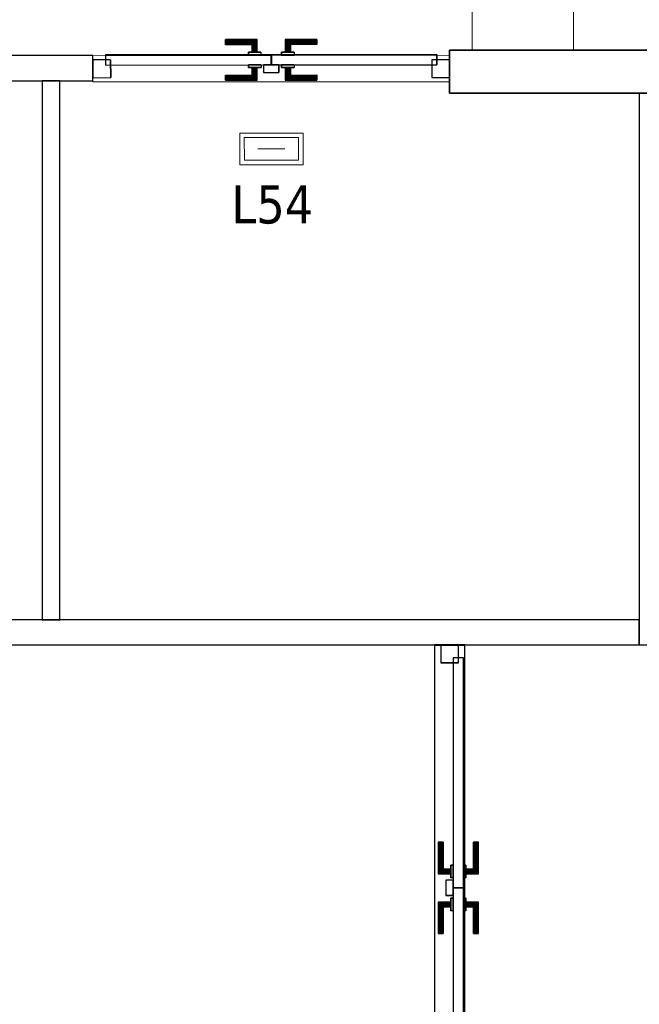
# Model space of a CAD drawing. Header units: metres. Extents: x 391.1 to 430.4, y 12.7 to 28.4.
# Tile 106 of 186: x 408.6 to 411.1, y 20.6 to 24.5. Entities that reach past the tile are written whole.
import ezdxf

# ---------------------------------------------------------------- set-up
doc = ezdxf.new("R2010")
doc.units = ezdxf.units.M
doc.layers.add('01_CARPINTERIA', color=5, linetype='Continuous', lineweight=25, true_color=0x0000ff)
for name, color, linetype, lineweight in [('A-COLS-____-MCUT', 7, 'Continuous', 18), ('A-COLS-____-OTLN', 7, 'Continuous', 18), ('A-DETL-GENF-OTLN', 7, 'Continuous', 18), ('A-GENM-____-OTLN', 7, 'Continuous', 18), ('A-WALL-____-MCUT', 7, 'Continuous', 25), ('A-WALL-____-OTLN', 7, 'Continuous', 25), ('E-LITE-____-IDEN', 7, 'Continuous', 30)]:
    doc.layers.add(name, color=color, linetype=linetype, lineweight=lineweight)
doc.styles.add('Tahoma_4', font='tahoma.ttf', dxfattribs={"height": 0.15})

# ---------------------------------------------------------------- blocks, each defined once
blk = doc.blocks.new('Family - Pilar PB-155370-02_ENLLUMENAT_P0')
at = {"layer": 'A-COLS-____-MCUT', "color": 253, "true_color": 0xaaaaaa}
for p, q in [((0.4, 0.53), (0, 0.53)), ((0, 0.53), (0, 0)), ((0.4, 0), (0.4, 0.53)), ((0, 0), (0.4, 0))]:
    blk.add_line(p, q, dxfattribs=at)
at = {"layer": 'A-COLS-____-OTLN', "color": 253, "true_color": 0xaaaaaa}
for p, q in [((0.4, 0.53), (0, 0.53)), ((0, 0.53), (0, 0)), ((0.4, 0), (0.4, 0.53)), ((0, 0), (0.4, 0))]:
    blk.add_line(p, q, dxfattribs=at)
blk = doc.blocks.new('Family - LONDR55-XX_ZZ-ARQ-CAA-M3D-Londres55-155442-02_ENLLUMENAT_P0')
at = {"layer": '01_CARPINTERIA', "color": 161, "true_color": 0xaaaaff}
for p, q in [((0.5242, 0.1487), (0.5242, 0.1501)), ((0.5242, 0.1501), (0.5242, 0.1487)), ((0.6492, 0.1501), (0.5242, 0.1501)), ((0.5242, 0.1451), (0.5242, 0.1487)), ((0.5242, 0.1487), (0.5242, 0.1451)), ((0.6478, 0.1487), (0.5242, 0.1487)), ((0.6478, 0.1487), (0.5242, 0.1487)), ((0.5242, 0.1401), (0.5242, 0.1451)), ((0.5242, 0.1451), (0.5242, 0.1401)), ((0.6442, 0.1451), (0.5242, 0.1451)), ((0.6442, 0.1451), (0.5242, 0.1451)), ((0.5242, 0.1351), (0.5242, 0.1401)), ((0.5242, 0.1401), (0.5242, 0.1351)), ((0.5242, 0.1401), (0.6392, 0.1401)), ((0.6392, 0.1401), (0.5242, 0.1401)), ((0.5242, 0.1351), (0.5242, 0.1314)), ((0.5242, 0.1314), (0.5242, 0.1351)), ((0.6342, 0.1351), (0.5242, 0.1351)), ((0.6342, 0.1351), (0.5242, 0.1351)), ((0.5242, 0.1314), (0.5242, 0.1301)), ((0.5242, 0.1301), (0.5242, 0.1314)), ((0.6305, 0.1314), (0.5242, 0.1314)), ((0.6305, 0.1314), (0.5242, 0.1314)), ((0.6292, 0.1301), (0.5242, 0.1301)), ((0.6292, 0.1301), (0.6305, 0.1314)), ((0.6305, 0.1314), (0.6292, 0.1301)), ((0.6292, 0.1001), (0.6292, 0.1301)), ((0.6305, 0.1314), (0.6342, 0.1351)), ((0.6342, 0.1351), (0.6305, 0.1314)), ((0.6305, 0.1001), (0.6305, 0.1314)), ((0.6305, 0.1001), (0.6305, 0.1314)), ((0.6342, 0.1351), (0.6392, 0.1401)), ((0.6392, 0.1401), (0.6342, 0.1351)), ((0.6342, 0.1001), (0.6342, 0.1351)), ((0.6342, 0.1001), (0.6342, 0.1351)), ((0.6442, 0.1451), (0.6392, 0.1401)), ((0.6392, 0.1401), (0.6442, 0.1451)), ((0.6392, 0.1401), (0.6392, 0.1001)), ((0.6392, 0.1001), (0.6392, 0.1401)), ((0.6478, 0.1487), (0.6442, 0.1451)), ((0.6442, 0.1451), (0.6478, 0.1487)), ((0.6442, 0.1001), (0.6442, 0.1451)), ((0.6442, 0.1001), (0.6442, 0.1451)), ((0.6492, 0.1501), (0.6478, 0.1487)), ((0.6478, 0.1487), (0.6492, 0.1501)), ((0.6478, 0.1001), (0.6478, 0.1487)), ((0.6478, 0.1001), (0.6478, 0.1487)), ((0.6492, 0.1001), (0.6492, 0.1501)), ((0.7615, 0.1487), (0.7602, 0.1501)), ((0.7602, 0.1501), (0.7602, 0.1001)), ((0.7602, 0.1501), (0.7615, 0.1487)), ((0.8852, 0.1501), (0.7602, 0.1501)), ((0.7652, 0.1451), (0.7615, 0.1487)), ((0.7615, 0.1487), (0.7615, 0.1001)), ((0.7615, 0.1487), (0.7615, 0.1001)), ((0.7615, 0.1487), (0.7652, 0.1451)), ((0.8852, 0.1487), (0.7615, 0.1487)), ((0.8852, 0.1487), (0.7615, 0.1487)), ((0.7702, 0.1401), (0.7652, 0.1451)), ((0.7652, 0.1451), (0.7652, 0.1001)), ((0.7652, 0.1451), (0.7652, 0.1001)), ((0.7652, 0.1451), (0.7702, 0.1401)), ((0.8852, 0.1451), (0.7652, 0.1451)), ((0.8852, 0.1451), (0.7652, 0.1451)), ((0.7702, 0.1001), (0.7702, 0.1401)), ((0.7702, 0.1401), (0.7702, 0.1001)), ((0.7702, 0.1401), (0.7752, 0.1351)), ((0.7752, 0.1351), (0.7702, 0.1401)), ((0.7702, 0.1401), (0.8852, 0.1401)), ((0.8852, 0.1401), (0.7702, 0.1401)), ((0.7752, 0.1351), (0.7752, 0.1001)), ((0.7752, 0.1351), (0.7788, 0.1314)), ((0.7788, 0.1314), (0.7752, 0.1351)), ((0.7752, 0.1351), (0.7752, 0.1001)), ((0.8852, 0.1351), (0.7752, 0.1351)), ((0.8852, 0.1351), (0.7752, 0.1351)), ((0.7788, 0.1314), (0.7788, 0.1001)), ((0.7788, 0.1314), (0.7802, 0.1301)), ((0.7802, 0.1301), (0.7788, 0.1314)), ((0.7788, 0.1314), (0.7788, 0.1001)), ((0.8852, 0.1314), (0.7788, 0.1314)), ((0.8852, 0.1314), (0.7788, 0.1314)), ((0.7802, 0.1301), (0.7802, 0.1001)), ((0.8852, 0.1301), (0.7802, 0.1301)), ((0.8852, 0.1487), (0.8852, 0.1501)), ((0.8852, 0.1501), (0.8852, 0.1487)), ((0.8852, 0.1451), (0.8852, 0.1487)), ((0.8852, 0.1487), (0.8852, 0.1451)), ((0.8852, 0.1451), (0.8852, 0.1401)), ((0.8852, 0.1401), (0.8852, 0.1451)), ((0.8852, 0.1401), (0.8852, 0.1351)), ((0.8852, 0.1351), (0.8852, 0.1401)), ((0.8852, 0.1351), (0.8852, 0.1314)), ((0.8852, 0.1314), (0.8852, 0.1351)), ((0.8852, 0.1314), (0.8852, 0.1301)), ((0.8852, 0.1301), (0.8852, 0.1314)), ((0.7042, 0.0901), (0.05, 0.0901)), ((0.05, 0.0901), (0.05, 0.0501)), ((0.7042, 0.0901), (0.05, 0.0901)), ((0.05, 0.0901), (0.05, 0.0501)), ((0.6642, 0.1001), (0.6142, 0.1001)), ((0.6142, 0.1001), (0.6642, 0.1001)), ((0.6142, 0.1001), (0.6142, 0.0901)), ((0.6142, 0.0901), (0.6142, 0.1001)), ((0.6642, 0.0901), (0.6142, 0.0901)), ((0.6142, 0.0901), (0.6642, 0.0901)), ((0.6305, 0.1001), (0.6292, 0.1001)), ((0.6292, 0.1001), (0.6305, 0.1001)), ((0.6342, 0.1001), (0.6305, 0.1001)), ((0.6305, 0.1001), (0.6342, 0.1001)), ((0.6392, 0.1001), (0.6342, 0.1001)), ((0.6342, 0.1001), (0.6392, 0.1001)), ((0.6442, 0.1001), (0.6392, 0.1001)), ((0.6392, 0.1001), (0.6442, 0.1001)), ((0.6442, 0.1001), (0.6478, 0.1001)), ((0.6478, 0.1001), (0.6442, 0.1001)), ((0.6478, 0.1001), (0.6492, 0.1001)), ((0.6492, 0.1001), (0.6478, 0.1001)), ((0.6642, 0.1001), (0.6642, 0.0901)), ((0.6642, 0.1001), (0.6642, 0.0901)), ((0.7042, 0.0501), (0.7042, 0.0901)), ((0.7042, 0.0901), (0.7042, 0.0501)), ((1.3593, 0.0901), (0.7052, 0.0901)), ((0.7052, 0.0901), (0.7052, 0.0501)), ((1.3593, 0.0901), (0.7052, 0.0901)), ((0.7052, 0.0901), (0.7052, 0.0501)), ((0.7952, 0.1001), (0.7452, 0.1001)), ((0.7452, 0.1001), (0.7952, 0.1001)), ((0.7452, 0.1001), (0.7452, 0.0901)), ((0.7452, 0.0901), (0.7452, 0.1001)), ((0.7952, 0.0901), (0.7452, 0.0901)), ((0.7452, 0.0901), (0.7952, 0.0901)), ((0.7615, 0.1001), (0.7602, 0.1001)), ((0.7602, 0.1001), (0.7615, 0.1001)), ((0.7652, 0.1001), (0.7615, 0.1001)), ((0.7615, 0.1001), (0.7652, 0.1001)), ((0.7702, 0.1001), (0.7652, 0.1001)), ((0.7652, 0.1001), (0.7702, 0.1001)), ((0.7752, 0.1001), (0.7702, 0.1001)), ((0.7702, 0.1001), (0.7752, 0.1001)), ((0.7752, 0.1001), (0.7788, 0.1001)), ((0.7788, 0.1001), (0.7752, 0.1001)), ((0.7788, 0.1001), (0.7802, 0.1001)), ((0.7802, 0.1001), (0.7788, 0.1001)), ((0.7952, 0.1001), (0.7952, 0.0901)), ((0.7952, 0.1001), (0.7952, 0.0901)), ((1.3593, 0.0501), (1.3593, 0.0901)), ((1.3593, 0.0901), (1.3593, 0.0501)), ((0.07, 0.0701), (0, 0.0701)), ((0, 0.0701), (0, 0.0001)), ((0.07, 0.0701), (0, 0.0701)), ((0, 0.0701), (0, 0.0001)), ((0.05, 0.0501), (0.7042, 0.0501)), ((0.05, 0.0501), (0.7042, 0.0501)), ((0.07, 0.0001), (0.07, 0.0701)), ((0.07, 0.0701), (0.07, 0.0001)), ((0.6142, 0.0501), (0.6642, 0.0501)), ((0.6642, 0.0501), (0.6142, 0.0501)), ((0.6142, 0.0501), (0.6142, 0.0401)), ((0.6142, 0.0401), (0.6142, 0.0501)), ((0.6142, 0.0401), (0.6642, 0.0401)), ((0.6642, 0.0401), (0.6142, 0.0401)), ((0.6305, 0.0401), (0.6292, 0.0401)), ((0.6292, 0.0401), (0.6305, 0.0401)), ((0.6292, 0.0101), (0.6292, 0.0401)), ((0.6342, 0.0401), (0.6305, 0.0401)), ((0.6305, 0.0401), (0.6342, 0.0401)), ((0.6305, 0.0087), (0.6305, 0.0401)), ((0.6305, 0.0087), (0.6305, 0.0401)), ((0.6342, 0.0401), (0.6392, 0.0401)), ((0.6392, 0.0401), (0.6342, 0.0401)), ((0.6342, 0.0051), (0.6342, 0.0401)), ((0.6342, 0.0051), (0.6342, 0.0401)), ((0.6392, 0.0401), (0.6442, 0.0401)), ((0.6442, 0.0401), (0.6392, 0.0401)), ((0.6392, 0.0401), (0.6392, 0.0001)), ((0.6392, 0.0001), (0.6392, 0.0401)), ((0.6442, 0.0401), (0.6478, 0.0401)), ((0.6478, 0.0401), (0.6442, 0.0401)), ((0.6442, -0.0049), (0.6442, 0.0401)), ((0.6442, -0.0049), (0.6442, 0.0401)), ((0.6478, 0.0401), (0.6492, 0.0401)), ((0.6492, 0.0401), (0.6478, 0.0401)), ((0.6478, -0.0086), (0.6478, 0.0401)), ((0.6478, -0.0086), (0.6478, 0.0401)), ((0.6492, -0.0099), (0.6492, 0.0401)), ((0.6642, 0.0501), (0.6642, 0.0401)), ((0.6642, 0.0501), (0.6642, 0.0401)), ((0.7342, 0.0501), (0.6742, 0.0501)), ((0.6742, 0.0501), (0.6742, 0.0201)), ((0.7342, 0.0501), (0.6742, 0.0501)), ((0.6742, 0.0501), (0.6742, 0.0201)), ((0.7052, 0.0501), (1.3593, 0.0501)), ((0.7052, 0.0501), (1.3593, 0.0501)), ((0.7342, 0.0201), (0.7342, 0.0501)), ((0.7342, 0.0501), (0.7342, 0.0201)), ((0.7452, 0.0501), (0.7952, 0.0501)), ((0.7952, 0.0501), (0.7452, 0.0501)), ((0.7452, 0.0501), (0.7452, 0.0401)), ((0.7452, 0.0401), (0.7452, 0.0501)), ((0.7452, 0.0401), (0.7952, 0.0401)), ((0.7952, 0.0401), (0.7452, 0.0401)), ((0.7615, 0.0401), (0.7602, 0.0401)), ((0.7602, 0.0401), (0.7615, 0.0401)), ((0.7602, 0.0401), (0.7602, -0.0099)), ((0.7652, 0.0401), (0.7615, 0.0401)), ((0.7615, 0.0401), (0.7652, 0.0401)), ((0.7615, 0.0401), (0.7615, -0.0086)), ((0.7615, 0.0401), (0.7615, -0.0086)), ((0.7652, 0.0401), (0.7702, 0.0401)), ((0.7702, 0.0401), (0.7652, 0.0401)), ((0.7652, 0.0401), (0.7652, -0.0049)), ((0.7652, 0.0401), (0.7652, -0.0049)), ((0.7702, 0.0401), (0.7752, 0.0401)), ((0.7752, 0.0401), (0.7702, 0.0401)), ((0.7702, 0.0001), (0.7702, 0.0401)), ((0.7702, 0.0401), (0.7702, 0.0001)), ((0.7752, 0.0401), (0.7788, 0.0401)), ((0.7788, 0.0401), (0.7752, 0.0401)), ((0.7752, 0.0401), (0.7752, 0.0051)), ((0.7752, 0.0401), (0.7752, 0.0051)), ((0.7788, 0.0401), (0.7802, 0.0401)), ((0.7802, 0.0401), (0.7788, 0.0401)), ((0.7788, 0.0401), (0.7788, 0.0087)), ((0.7788, 0.0401), (0.7788, 0.0087)), ((0.7802, 0.0401), (0.7802, 0.0101)), ((0.7952, 0.0501), (0.7952, 0.0401)), ((0.7952, 0.0501), (0.7952, 0.0401)), ((1.4093, 0.0701), (1.3393, 0.0701)), ((1.3393, 0.0701), (1.3393, 0.0001)), ((1.4093, 0.0701), (1.3393, 0.0701)), ((1.3393, 0.0701), (1.3393, 0.0001)), ((1.4093, 0.0001), (1.4093, 0.0701)), ((1.4093, 0.0701), (1.4093, 0.0001)), ((0, 0.0001), (0.07, 0.0001)), ((0, 0.0001), (0.07, 0.0001)), ((0.5242, 0.0087), (0.5242, 0.0101)), ((0.5242, 0.0101), (0.5242, 0.0087)), ((0.5242, 0.0101), (0.6292, 0.0101)), ((0.5242, 0.0051), (0.5242, 0.0087)), ((0.5242, 0.0087), (0.5242, 0.0051)), ((0.5242, 0.0087), (0.6305, 0.0087)), ((0.5242, 0.0087), (0.6305, 0.0087)), ((0.5242, 0.0001), (0.5242, 0.0051)), ((0.5242, 0.0051), (0.5242, 0.0001)), ((0.5242, 0.0051), (0.6342, 0.0051)), ((0.5242, 0.0051), (0.6342, 0.0051)), ((0.5242, -0.0049), (0.5242, 0.0001)), ((0.5242, 0.0001), (0.5242, -0.0049)), ((0.6392, 0.0001), (0.5242, 0.0001)), ((0.5242, 0.0001), (0.6392, 0.0001)), ((0.6305, 0.0087), (0.6292, 0.0101)), ((0.6292, 0.0101), (0.6305, 0.0087)), ((0.6342, 0.0051), (0.6305, 0.0087)), ((0.6305, 0.0087), (0.6342, 0.0051)), ((0.6392, 0.0001), (0.6342, 0.0051)), ((0.6342, 0.0051), (0.6392, 0.0001)), ((0.6392, 0.0001), (0.6442, -0.0049)), ((0.6442, -0.0049), (0.6392, 0.0001)), ((0.6742, 0.0201), (0.7342, 0.0201)), ((0.6742, 0.0201), (0.7342, 0.0201)), ((0.7652, -0.0049), (0.7702, 0.0001)), ((0.7702, 0.0001), (0.7652, -0.0049)), ((0.7752, 0.0051), (0.7702, 0.0001)), ((0.7702, 0.0001), (0.7752, 0.0051)), ((0.8852, 0.0001), (0.7702, 0.0001)), ((0.7702, 0.0001), (0.8852, 0.0001)), ((0.7788, 0.0087), (0.7752, 0.0051)), ((0.7752, 0.0051), (0.7788, 0.0087)), ((0.7752, 0.0051), (0.8852, 0.0051)), ((0.7752, 0.0051), (0.8852, 0.0051)), ((0.7802, 0.0101), (0.7788, 0.0087)), ((0.7788, 0.0087), (0.7802, 0.0101)), ((0.7788, 0.0087), (0.8852, 0.0087)), ((0.7788, 0.0087), (0.8852, 0.0087)), ((0.7802, 0.0101), (0.8852, 0.0101)), ((0.8852, 0.0087), (0.8852, 0.0101)), ((0.8852, 0.0101), (0.8852, 0.0087)), ((0.8852, 0.0051), (0.8852, 0.0087)), ((0.8852, 0.0087), (0.8852, 0.0051)), ((0.8852, 0.0051), (0.8852, 0.0001)), ((0.8852, 0.0001), (0.8852, 0.0051)), ((0.8852, 0.0001), (0.8852, -0.0049)), ((0.8852, -0.0049), (0.8852, 0.0001)), ((1.3393, 0.0001), (1.4093, 0.0001)), ((1.3393, 0.0001), (1.4093, 0.0001)), ((0.5242, -0.0049), (0.5242, -0.0086)), ((0.5242, -0.0086), (0.5242, -0.0049)), ((0.5242, -0.0049), (0.6442, -0.0049)), ((0.5242, -0.0049), (0.6442, -0.0049)), ((0.5242, -0.0086), (0.5242, -0.0099)), ((0.5242, -0.0099), (0.5242, -0.0086)), ((0.5242, -0.0086), (0.6478, -0.0086)), ((0.5242, -0.0086), (0.6478, -0.0086)), ((0.5242, -0.0099), (0.6492, -0.0099)), ((0.6442, -0.0049), (0.6478, -0.0086)), ((0.6478, -0.0086), (0.6442, -0.0049)), ((0.6478, -0.0086), (0.6492, -0.0099)), ((0.6492, -0.0099), (0.6478, -0.0086)), ((0.7602, -0.0099), (0.7615, -0.0086)), ((0.7615, -0.0086), (0.7602, -0.0099)), ((0.7602, -0.0099), (0.8852, -0.0099)), ((0.7615, -0.0086), (0.7652, -0.0049)), ((0.7652, -0.0049), (0.7615, -0.0086)), ((0.7615, -0.0086), (0.8852, -0.0086)), ((0.7615, -0.0086), (0.8852, -0.0086)), ((0.7652, -0.0049), (0.8852, -0.0049)), ((0.7652, -0.0049), (0.8852, -0.0049)), ((0.8852, -0.0049), (0.8852, -0.0086)), ((0.8852, -0.0086), (0.8852, -0.0049)), ((0.8852, -0.0086), (0.8852, -0.0099)), ((0.8852, -0.0099), (0.8852, -0.0086))]:
    blk.add_line(p, q, dxfattribs=at)
blk = doc.blocks.new('Family - Porta PB-155443-02_ENLLUMENAT_P0')
blk.add_blockref('Family - LONDR55-XX_ZZ-ARQ-CAA-M3D-Londres55-155442-02_ENLLUMENAT_P0', (0, 0))
blk = doc.blocks.new('Family - Envans PB-155485-02_ENLLUMENAT_P0')
at = {"layer": 'A-WALL-____-MCUT', "color": 253, "true_color": 0xaaaaaa}
for p, q in [((0, 0.12), (0, 0)), ((2.1798, 0.12), (0, 0.12)), ((2.1797, 0), (2.1798, 0.12)), ((0, 0), (2.1797, 0))]:
    blk.add_line(p, q, dxfattribs=at)
at = {"layer": 'A-WALL-____-OTLN', "color": 253, "true_color": 0xaaaaaa}
for p, q in [((0, 0.12), (0, 0)), ((2.1798, 0.12), (0, 0.12)), ((2.1797, 0), (2.1798, 0.12)), ((0, 0), (2.1797, 0))]:
    blk.add_line(p, q, dxfattribs=at)
at = {"layer": 'A-WALL-____-OTLN', "color": 253, "lineweight": 18, "true_color": 0xaaaaaa}
blk.add_line((0, 0), (2.1797, 0), dxfattribs=at)
blk = doc.blocks.new('Family - Envans PB-155499-02_ENLLUMENAT_P0')
at = {"layer": 'A-WALL-____-MCUT', "color": 253, "true_color": 0xaaaaaa}
for p, q in [((7.7284, 0.1), (2.7284, 0.1)), ((7.7284, 0), (7.7284, 0.1)), ((2.7284, 0), (7.7284, 0))]:
    blk.add_line(p, q, dxfattribs=at)
at = {"layer": 'A-WALL-____-OTLN', "color": 253, "true_color": 0xaaaaaa}
for p, q in [((7.7284, 0.1), (0, 0.1)), ((7.7284, 0), (7.7284, 0.1)), ((0, 0), (7.7284, 0))]:
    blk.add_line(p, q, dxfattribs=at)
at = {"layer": 'A-WALL-____-OTLN', "color": 253, "lineweight": 18, "true_color": 0xaaaaaa}
blk.add_line((0, 0), (7.7284, 0), dxfattribs=at)
blk = doc.blocks.new('Family - Envans PB-155588-02_ENLLUMENAT_P0')
at = {"layer": 'A-WALL-____-MCUT', "color": 253, "true_color": 0xaaaaaa}
for p, q in [((0.3547, 0.1), (-0.0001, 0.1)), ((-0.0001, 0.1), (0, 0)), ((0.3547, 0), (0.3547, 0.1)), ((2.8406, 0.1), (1.8494, 0.1)), ((1.8494, 0.1), (1.8494, 0)), ((2.8406, 0), (2.8406, 0.1)), ((4.1891, 0.1), (4.1891, 0)), ((4.1904, 0.1), (4.1891, 0.1)), ((4.1904, 0), (4.1904, 0.1)), ((0, 0), (0.3547, 0)), ((1.8494, 0), (2.8406, 0)), ((4.1891, 0), (4.1904, 0))]:
    blk.add_line(p, q, dxfattribs=at)
at = {"layer": 'A-WALL-____-OTLN', "color": 253, "true_color": 0xaaaaaa}
for p, q in [((4.1904, 0.1), (-0.0001, 0.1)), ((-0.0001, 0.1), (0, 0)), ((1.8494, 0.1), (0.3547, 0.1)), ((0.3547, 0.1), (0.3547, 0)), ((1.8494, 0.1), (1.8494, 0)), ((4.1891, 0.1), (2.8406, 0.1)), ((2.8406, 0.1), (2.8406, 0)), ((4.1891, 0.1), (4.1891, 0)), ((4.1904, 0), (4.1904, 0.1)), ((0, 0), (4.1904, 0)), ((0.3547, 0), (1.8494, 0)), ((2.8406, 0), (4.1891, 0))]:
    blk.add_line(p, q, dxfattribs=at)
at = {"layer": 'A-WALL-____-OTLN', "color": 253, "lineweight": 18, "true_color": 0xaaaaaa}
blk.add_line((0, 0), (4.1904, 0), dxfattribs=at)
blk = doc.blocks.new('Family - Envans PB-155605-02_ENLLUMENAT_P0')
at = {"layer": 'A-WALL-____-MCUT', "color": 253, "true_color": 0xaaaaaa}
for p, q in [((2.13, 0.07), (0, 0.07)), ((0, 0.07), (0, 0)), ((2.13, 0), (2.13, 0.07)), ((0, 0), (2.13, 0))]:
    blk.add_line(p, q, dxfattribs=at)
at = {"layer": 'A-WALL-____-OTLN', "color": 253, "true_color": 0xaaaaaa}
for p, q in [((2.13, 0.07), (0, 0.07)), ((0, 0.07), (0, 0)), ((2.13, 0), (2.13, 0.07)), ((0, 0), (2.13, 0))]:
    blk.add_line(p, q, dxfattribs=at)
at = {"layer": 'A-WALL-____-OTLN', "color": 253, "lineweight": 18, "true_color": 0xaaaaaa}
blk.add_line((0, 0), (2.13, 0), dxfattribs=at)
blk = doc.blocks.new('Family - LONDR55-XX_ZZ-ARQ-CAA-M3D-Londres55-155646-02_ENLLUMENAT_P0')
at = {"layer": '01_CARPINTERIA', "color": 161, "true_color": 0xaaaaff}
for p, q in [((0.779, 0.1487), (0.779, 0.15)), ((0.779, 0.15), (0.779, 0.1487)), ((0.904, 0.15), (0.779, 0.15)), ((0.779, 0.145), (0.779, 0.1487)), ((0.779, 0.1487), (0.779, 0.145)), ((0.9027, 0.1487), (0.779, 0.1487)), ((0.9027, 0.1487), (0.779, 0.1487)), ((0.779, 0.14), (0.779, 0.145)), ((0.779, 0.145), (0.779, 0.14)), ((0.899, 0.145), (0.779, 0.145)), ((0.899, 0.145), (0.779, 0.145)), ((0.779, 0.135), (0.779, 0.14)), ((0.779, 0.14), (0.779, 0.135)), ((0.779, 0.14), (0.894, 0.14)), ((0.894, 0.14), (0.779, 0.14)), ((0.779, 0.135), (0.779, 0.1313)), ((0.779, 0.1313), (0.779, 0.135)), ((0.889, 0.135), (0.779, 0.135)), ((0.889, 0.135), (0.779, 0.135)), ((0.779, 0.1313), (0.779, 0.13)), ((0.779, 0.13), (0.779, 0.1313)), ((0.8854, 0.1313), (0.779, 0.1313)), ((0.8854, 0.1313), (0.779, 0.1313)), ((0.884, 0.13), (0.779, 0.13)), ((0.884, 0.13), (0.8854, 0.1313)), ((0.8854, 0.1313), (0.884, 0.13)), ((0.884, 0.1), (0.884, 0.13)), ((0.8854, 0.1313), (0.889, 0.135)), ((0.889, 0.135), (0.8854, 0.1313)), ((0.8854, 0.1), (0.8854, 0.1313)), ((0.8854, 0.1), (0.8854, 0.1313)), ((0.889, 0.135), (0.894, 0.14)), ((0.894, 0.14), (0.889, 0.135)), ((0.889, 0.1), (0.889, 0.135)), ((0.889, 0.1), (0.889, 0.135)), ((0.899, 0.145), (0.894, 0.14)), ((0.894, 0.14), (0.899, 0.145)), ((0.894, 0.14), (0.894, 0.1)), ((0.894, 0.1), (0.894, 0.14)), ((0.9027, 0.1487), (0.899, 0.145)), ((0.899, 0.145), (0.9027, 0.1487)), ((0.899, 0.1), (0.899, 0.145)), ((0.899, 0.1), (0.899, 0.145)), ((0.904, 0.15), (0.9027, 0.1487)), ((0.9027, 0.1487), (0.904, 0.15)), ((0.9027, 0.1), (0.9027, 0.1487)), ((0.9027, 0.1), (0.9027, 0.1487)), ((0.904, 0.1), (0.904, 0.15)), ((1.0164, 0.1487), (1.015, 0.15)), ((1.015, 0.15), (1.015, 0.1)), ((1.015, 0.15), (1.0164, 0.1487)), ((1.14, 0.15), (1.015, 0.15)), ((1.02, 0.145), (1.0164, 0.1487)), ((1.0164, 0.1487), (1.0164, 0.1)), ((1.0164, 0.1487), (1.0164, 0.1)), ((1.0164, 0.1487), (1.02, 0.145)), ((1.14, 0.1487), (1.0164, 0.1487)), ((1.14, 0.1487), (1.0164, 0.1487)), ((1.025, 0.14), (1.02, 0.145)), ((1.02, 0.145), (1.02, 0.1)), ((1.02, 0.145), (1.02, 0.1)), ((1.02, 0.145), (1.025, 0.14)), ((1.14, 0.145), (1.02, 0.145)), ((1.14, 0.145), (1.02, 0.145)), ((1.025, 0.1), (1.025, 0.14)), ((1.025, 0.14), (1.025, 0.1)), ((1.025, 0.14), (1.03, 0.135)), ((1.03, 0.135), (1.025, 0.14)), ((1.025, 0.14), (1.14, 0.14)), ((1.14, 0.14), (1.025, 0.14)), ((1.03, 0.135), (1.03, 0.1)), ((1.03, 0.135), (1.0337, 0.1313)), ((1.0337, 0.1313), (1.03, 0.135)), ((1.03, 0.135), (1.03, 0.1)), ((1.14, 0.135), (1.03, 0.135)), ((1.14, 0.135), (1.03, 0.135)), ((1.0337, 0.1313), (1.0337, 0.1)), ((1.0337, 0.1313), (1.035, 0.13)), ((1.035, 0.13), (1.0337, 0.1313)), ((1.0337, 0.1313), (1.0337, 0.1)), ((1.14, 0.1313), (1.0337, 0.1313)), ((1.14, 0.1313), (1.0337, 0.1313)), ((1.035, 0.13), (1.035, 0.1)), ((1.14, 0.13), (1.035, 0.13)), ((1.14, 0.1487), (1.14, 0.15)), ((1.14, 0.15), (1.14, 0.1487)), ((1.14, 0.145), (1.14, 0.1487)), ((1.14, 0.1487), (1.14, 0.145)), ((1.14, 0.145), (1.14, 0.14)), ((1.14, 0.14), (1.14, 0.145)), ((1.14, 0.14), (1.14, 0.135)), ((1.14, 0.135), (1.14, 0.14)), ((1.14, 0.135), (1.14, 0.1313)), ((1.14, 0.1313), (1.14, 0.135)), ((1.14, 0.1313), (1.14, 0.13)), ((1.14, 0.13), (1.14, 0.1313)), ((0.959, 0.09), (0.05, 0.09)), ((0.05, 0.09), (0.05, 0.05)), ((0.959, 0.09), (0.05, 0.09)), ((0.05, 0.09), (0.05, 0.05)), ((0.919, 0.1), (0.869, 0.1)), ((0.869, 0.1), (0.919, 0.1)), ((0.869, 0.1), (0.869, 0.09)), ((0.869, 0.09), (0.869, 0.1)), ((0.919, 0.09), (0.869, 0.09)), ((0.869, 0.09), (0.919, 0.09)), ((0.8854, 0.1), (0.884, 0.1)), ((0.884, 0.1), (0.8854, 0.1)), ((0.889, 0.1), (0.8854, 0.1)), ((0.8854, 0.1), (0.889, 0.1)), ((0.894, 0.1), (0.889, 0.1)), ((0.889, 0.1), (0.894, 0.1)), ((0.899, 0.1), (0.894, 0.1)), ((0.894, 0.1), (0.899, 0.1)), ((0.899, 0.1), (0.9027, 0.1)), ((0.9027, 0.1), (0.899, 0.1)), ((0.9027, 0.1), (0.904, 0.1)), ((0.904, 0.1), (0.9027, 0.1)), ((0.919, 0.1), (0.919, 0.09)), ((0.919, 0.1), (0.919, 0.09)), ((0.959, 0.05), (0.959, 0.09)), ((0.959, 0.09), (0.959, 0.05)), ((1.8691, 0.09), (0.96, 0.09)), ((0.96, 0.09), (0.96, 0.05)), ((1.8691, 0.09), (0.96, 0.09)), ((0.96, 0.09), (0.96, 0.05)), ((1.05, 0.1), (1, 0.1)), ((1, 0.1), (1.05, 0.1)), ((1, 0.1), (1, 0.09)), ((1, 0.09), (1, 0.1)), ((1.05, 0.09), (1, 0.09)), ((1, 0.09), (1.05, 0.09)), ((1.0164, 0.1), (1.015, 0.1)), ((1.015, 0.1), (1.0164, 0.1)), ((1.02, 0.1), (1.0164, 0.1)), ((1.0164, 0.1), (1.02, 0.1)), ((1.025, 0.1), (1.02, 0.1)), ((1.02, 0.1), (1.025, 0.1)), ((1.03, 0.1), (1.025, 0.1)), ((1.025, 0.1), (1.03, 0.1)), ((1.03, 0.1), (1.0337, 0.1)), ((1.0337, 0.1), (1.03, 0.1)), ((1.0337, 0.1), (1.035, 0.1)), ((1.035, 0.1), (1.0337, 0.1)), ((1.05, 0.1), (1.05, 0.09)), ((1.05, 0.1), (1.05, 0.09)), ((1.8691, 0.05), (1.8691, 0.09)), ((1.8691, 0.09), (1.8691, 0.05)), ((0.07, 0.07), (0, 0.07)), ((0, 0.07), (0, 0)), ((0.07, 0.07), (0, 0.07)), ((0, 0.07), (0, 0)), ((0.05, 0.05), (0.959, 0.05)), ((0.05, 0.05), (0.959, 0.05)), ((0.07, 0), (0.07, 0.07)), ((0.07, 0.07), (0.07, 0)), ((0.869, 0.05), (0.919, 0.05)), ((0.919, 0.05), (0.869, 0.05)), ((0.869, 0.05), (0.869, 0.04)), ((0.869, 0.04), (0.869, 0.05)), ((0.869, 0.04), (0.919, 0.04)), ((0.919, 0.04), (0.869, 0.04)), ((0.8854, 0.04), (0.884, 0.04)), ((0.884, 0.04), (0.8854, 0.04)), ((0.884, 0.01), (0.884, 0.04)), ((0.889, 0.04), (0.8854, 0.04)), ((0.8854, 0.04), (0.889, 0.04)), ((0.8854, 0.0087), (0.8854, 0.04)), ((0.8854, 0.0087), (0.8854, 0.04)), ((0.889, 0.04), (0.894, 0.04)), ((0.894, 0.04), (0.889, 0.04)), ((0.889, 0.005), (0.889, 0.04)), ((0.889, 0.005), (0.889, 0.04)), ((0.894, 0.04), (0.899, 0.04)), ((0.899, 0.04), (0.894, 0.04)), ((0.894, 0.04), (0.894, 0)), ((0.894, 0), (0.894, 0.04)), ((0.899, 0.04), (0.9027, 0.04)), ((0.9027, 0.04), (0.899, 0.04)), ((0.899, -0.005), (0.899, 0.04)), ((0.899, -0.005), (0.899, 0.04)), ((0.9027, 0.04), (0.904, 0.04)), ((0.904, 0.04), (0.9027, 0.04)), ((0.9027, -0.0087), (0.9027, 0.04)), ((0.9027, -0.0087), (0.9027, 0.04)), ((0.904, -0.01), (0.904, 0.04)), ((0.919, 0.05), (0.919, 0.04)), ((0.919, 0.05), (0.919, 0.04)), ((0.989, 0.05), (0.929, 0.05)), ((0.929, 0.05), (0.929, 0.02)), ((0.989, 0.05), (0.929, 0.05)), ((0.929, 0.05), (0.929, 0.02)), ((0.96, 0.05), (1.8691, 0.05)), ((0.96, 0.05), (1.8691, 0.05)), ((0.989, 0.02), (0.989, 0.05)), ((0.989, 0.05), (0.989, 0.02)), ((1, 0.05), (1.05, 0.05)), ((1.05, 0.05), (1, 0.05)), ((1, 0.05), (1, 0.04)), ((1, 0.04), (1, 0.05)), ((1, 0.04), (1.05, 0.04)), ((1.05, 0.04), (1, 0.04)), ((1.0164, 0.04), (1.015, 0.04)), ((1.015, 0.04), (1.0164, 0.04)), ((1.015, 0.04), (1.015, -0.01)), ((1.02, 0.04), (1.0164, 0.04)), ((1.0164, 0.04), (1.02, 0.04)), ((1.0164, 0.04), (1.0164, -0.0087)), ((1.0164, 0.04), (1.0164, -0.0087)), ((1.02, 0.04), (1.025, 0.04)), ((1.025, 0.04), (1.02, 0.04)), ((1.02, 0.04), (1.02, -0.005)), ((1.02, 0.04), (1.02, -0.005)), ((1.025, 0.04), (1.03, 0.04)), ((1.03, 0.04), (1.025, 0.04)), ((1.025, 0), (1.025, 0.04)), ((1.025, 0.04), (1.025, 0)), ((1.03, 0.04), (1.0337, 0.04)), ((1.0337, 0.04), (1.03, 0.04)), ((1.03, 0.04), (1.03, 0.005)), ((1.03, 0.04), (1.03, 0.005)), ((1.0337, 0.04), (1.035, 0.04)), ((1.035, 0.04), (1.0337, 0.04)), ((1.0337, 0.04), (1.0337, 0.0087)), ((1.0337, 0.04), (1.0337, 0.0087)), ((1.035, 0.04), (1.035, 0.01)), ((1.05, 0.05), (1.05, 0.04)), ((1.05, 0.05), (1.05, 0.04)), ((1.9191, 0.07), (1.8491, 0.07)), ((1.8491, 0.07), (1.8491, 0)), ((1.9191, 0.07), (1.8491, 0.07)), ((1.8491, 0.07), (1.8491, 0)), ((1.9191, 0), (1.9191, 0.07)), ((1.9191, 0.07), (1.9191, 0)), ((0, 0), (0.07, 0)), ((0, 0), (0.07, 0)), ((0.779, 0.0087), (0.779, 0.01)), ((0.779, 0.01), (0.779, 0.0087)), ((0.779, 0.01), (0.884, 0.01)), ((0.779, 0.005), (0.779, 0.0087)), ((0.779, 0.0087), (0.779, 0.005)), ((0.779, 0.0087), (0.8854, 0.0087)), ((0.779, 0.0087), (0.8854, 0.0087)), ((0.779, 0), (0.779, 0.005)), ((0.779, 0.005), (0.779, 0)), ((0.779, 0.005), (0.889, 0.005)), ((0.779, 0.005), (0.889, 0.005)), ((0.779, -0.005), (0.779, 0)), ((0.894, 0), (0.779, 0)), ((0.779, 0), (0.894, 0)), ((0.8854, 0.0087), (0.884, 0.01)), ((0.884, 0.01), (0.8854, 0.0087)), ((0.889, 0.005), (0.8854, 0.0087)), ((0.8854, 0.0087), (0.889, 0.005)), ((0.894, 0), (0.889, 0.005)), ((0.889, 0.005), (0.894, 0)), ((0.899, -0.005), (0.894, 0)), ((0.929, 0.02), (0.989, 0.02)), ((0.929, 0.02), (0.989, 0.02)), ((1.02, -0.005), (1.025, 0)), ((1.025, 0), (1.02, -0.005)), ((1.03, 0.005), (1.025, 0)), ((1.025, 0), (1.03, 0.005)), ((1.025, 0), (1.14, 0)), ((1.0337, 0.0087), (1.03, 0.005)), ((1.03, 0.005), (1.0337, 0.0087)), ((1.03, 0.005), (1.14, 0.005)), ((1.03, 0.005), (1.14, 0.005)), ((1.035, 0.01), (1.0337, 0.0087)), ((1.0337, 0.0087), (1.035, 0.01)), ((1.0337, 0.0087), (1.14, 0.0087)), ((1.0337, 0.0087), (1.14, 0.0087)), ((1.035, 0.01), (1.14, 0.01)), ((1.14, 0.0087), (1.14, 0.01)), ((1.14, 0.01), (1.14, 0.0087)), ((1.14, 0.005), (1.14, 0.0087)), ((1.14, 0.0087), (1.14, 0.005)), ((1.14, 0.005), (1.14, 0)), ((1.14, 0), (1.14, 0.005)), ((1.14, 0), (1.14, -0.005)), ((1.14, -0.005), (1.14, 0)), ((1.8491, 0), (1.9191, 0)), ((1.8491, 0), (1.9191, 0)), ((0.779, 0), (0.779, -0.005)), ((0.779, -0.005), (0.779, -0.0087)), ((0.779, -0.0087), (0.779, -0.005)), ((0.779, -0.005), (0.899, -0.005)), ((0.779, -0.005), (0.899, -0.005)), ((0.779, -0.0087), (0.779, -0.01)), ((0.779, -0.01), (0.779, -0.0087)), ((0.779, -0.0087), (0.9027, -0.0087)), ((0.779, -0.0087), (0.9027, -0.0087)), ((0.779, -0.01), (0.904, -0.01)), ((0.894, 0), (0.899, -0.005)), ((0.899, -0.005), (0.9027, -0.0087)), ((0.9027, -0.0087), (0.899, -0.005)), ((0.9027, -0.0087), (0.904, -0.01)), ((0.904, -0.01), (0.9027, -0.0087)), ((1.015, -0.01), (1.0164, -0.0087)), ((1.0164, -0.0087), (1.015, -0.01)), ((1.015, -0.01), (1.14, -0.01)), ((1.0164, -0.0087), (1.02, -0.005)), ((1.02, -0.005), (1.0164, -0.0087)), ((1.0164, -0.0087), (1.14, -0.0087)), ((1.0164, -0.0087), (1.14, -0.0087)), ((1.02, -0.005), (1.14, -0.005)), ((1.02, -0.005), (1.14, -0.005)), ((1.14, 0), (1.025, 0)), ((1.14, -0.005), (1.14, -0.0087)), ((1.14, -0.0087), (1.14, -0.005)), ((1.14, -0.0087), (1.14, -0.01)), ((1.14, -0.01), (1.14, -0.0087))]:
    blk.add_line(p, q, dxfattribs=at)
blk = doc.blocks.new('Family - Porta PB-155647-02_ENLLUMENAT_P0')
blk.add_blockref('Family - LONDR55-XX_ZZ-ARQ-CAA-M3D-Londres55-155646-02_ENLLUMENAT_P0', (0, 0))
blk = doc.blocks.new('Family - Envans PB-155939-02_ENLLUMENAT_P0')
at = {"layer": 'A-WALL-____-MCUT', "color": 253, "true_color": 0xaaaaaa}
for p, q in [((0.0009, 0.12), (0, 0.12)), ((0, 0.12), (0, 0)), ((0.0009, 0), (0.0009, 0.12)), ((0, 0), (0.0009, 0))]:
    blk.add_line(p, q, dxfattribs=at)
at = {"layer": 'A-WALL-____-OTLN', "color": 253, "true_color": 0xaaaaaa}
for p, q in [((5.8003, 0.12), (0, 0.12)), ((0, 0.12), (0, 0)), ((0.0009, 0), (0.0009, 0.12)), ((1.92, 0.12), (0.0009, 0.12)), ((0, 0), (5.8003, 0)), ((0.0009, 0), (1.92, 0))]:
    blk.add_line(p, q, dxfattribs=at)
at = {"layer": 'A-WALL-____-OTLN', "color": 253, "lineweight": 18, "true_color": 0xaaaaaa}
blk.add_line((0, 0), (5.8003, 0), dxfattribs=at)
blk = doc.blocks.new('Family - Vano de puerta PB-155943-02_ENLLUMENAT_P0')
at = {"layer": 'A-GENM-____-OTLN', "color": 253, "true_color": 0xaaaaaa}
for p, q in [((410.3964, 22.0199), (410.2764, 22.0199)), ((410.2764, 22.0199), (410.2764, 20.1008)), ((410.3964, 22.0199), (410.2764, 22.0199)), ((410.2764, 20.1008), (410.2764, 22.0199)), ((410.3964, 20.1008), (410.3964, 22.0199)), ((410.3964, 22.0199), (410.3964, 20.1008)), ((410.2764, 20.1008), (410.3964, 20.1008)), ((410.3964, 20.1008), (410.2764, 20.1008))]:
    blk.add_line(p, q, dxfattribs=at)
blk = doc.blocks.new('Family - Envans PB-155952-02_ENLLUMENAT_P0')
at = {"layer": 'A-WALL-____-MCUT', "color": 253, "true_color": 0xaaaaaa}
for p, q in [((5.6793, 0.17), (7.4391, 0.17)), ((7.4391, 0.17), (7.4391, 0.1438)), ((7.4391, 0.1242), (7.439, 0.1242)), ((7.439, 0.1242), (7.4391, 0.0783)), ((7.4391, 0.1438), (7.4391, 0.1242)), ((7.4391, 0.1242), (7.4391, 0.1242)), ((7.4391, 0.0783), (7.4391, 0.0204)), ((7.4391, 0), (4.3617, 0)), ((7.4391, 0.0204), (7.4391, 0.0204)), ((7.4391, 0.0204), (7.4391, 0.0204)), ((7.4391, 0.0204), (7.4391, 0.0117)), ((7.4391, 0.0117), (7.4391, 0))]:
    blk.add_line(p, q, dxfattribs=at)
at = {"layer": 'A-WALL-____-MCUT', "color": 253, "lineweight": 18, "true_color": 0xaaaaaa}
blk.add_line((0, 0), (7.4391, 0), dxfattribs=at)
at = {"layer": 'A-WALL-____-OTLN', "color": 253, "true_color": 0xaaaaaa}
for p, q in [((7.4391, 0.17), (4.4376, 0.17)), ((4.4376, 0.17), (7.4391, 0.17)), ((7.4391, 0.17), (5.6793, 0.17)), ((7.4391, 0.17), (7.4391, 0.0204)), ((7.4391, 0.0204), (7.4391, 0.17)), ((7.4391, 0.1438), (7.4391, 0.17)), ((7.4391, 0.1242), (7.439, 0.1242)), ((7.4391, 0.1242), (7.439, 0.1242)), ((7.439, 0.1242), (7.4391, 0.0204)), ((7.4391, 0.0783), (7.439, 0.1242)), ((7.4391, 0.0204), (7.439, 0.1242)), ((7.439, 0.1242), (7.4391, 0.1242)), ((7.4391, 0.1242), (7.4391, 0.1438)), ((7.4391, 0.1242), (7.4391, 0.0204)), ((7.4391, 0.1242), (7.4391, 0.1242)), ((7.4391, 0.0204), (7.4391, 0.1242)), ((7.4391, 0.0783), (7.4391, 0.0204)), ((7.4391, 0), (7.4391, 0.0204)), ((7.4391, 0), (7.4391, 0.0204)), ((7.4391, 0.0117), (7.4391, 0.0204)), ((7.4391, 0.0204), (7.4391, 0.0204)), ((7.4391, 0.0204), (7.4391, 0.0204)), ((7.4391, 0.0204), (7.4391, 0.0204)), ((7.4391, 0.0204), (7.4391, 0.0204)), ((7.4391, 0.0117), (7.4391, 0)), ((7.4391, 0), (0, 0)), ((0, 0), (7.4391, 0)), ((4.3617, 0), (7.4391, 0))]:
    blk.add_line(p, q, dxfattribs=at)
blk = doc.blocks.new('Family - Vano de puerta PB-155954-02_ENLLUMENAT_P0')
at = {"layer": 'A-GENM-____-OTLN', "color": 253, "true_color": 0xaaaaaa}
for p, q in [((410.3363, 24.3508), (408.927, 24.3498)), ((408.927, 24.3498), (410.3363, 24.3508)), ((408.927, 24.3498), (408.9271, 24.2459)), ((408.927, 24.3498), (408.9271, 24.2459)), ((410.3364, 24.2469), (410.3363, 24.3508)), ((410.3363, 24.3508), (410.3364, 24.2469)), ((408.9271, 24.2459), (410.3364, 24.2469)), ((410.3364, 24.2469), (408.9271, 24.2459))]:
    blk.add_line(p, q, dxfattribs=at)
blk = doc.blocks.new('LONDR55-XX_ZZ-ARQ-CAA-M3D-Londres55_ifc-1-02_ENLLUMENAT_P0')
at = {"layer": '01_CARPINTERIA', "color": 253, "lineweight": 18, "true_color": 0xaaaaaa}
for name, p, rotation in [('Family - Porta PB-155443-02_ENLLUMENAT_P0', (408.9271, 24.2628), 0.04135478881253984), ('Family - Porta PB-155647-02_ENLLUMENAT_P0', (410.3014, 22.0199), 270)]:
    blk.add_blockref(name, p, dxfattribs=dict(at, rotation=rotation))
at = {"layer": 'A-COLS-____-OTLN', "color": 253, "lineweight": 18, "true_color": 0xaaaaaa}
blk.add_blockref('Family - Pilar PB-155370-02_ENLLUMENAT_P0', (410.4264, 24.3708), dxfattribs=at)
at = {"layer": 'A-GENM-____-OTLN', "color": 253, "lineweight": 18, "true_color": 0xaaaaaa}
for name in ['Family - Vano de puerta PB-155954-02_ENLLUMENAT_P0', 'Family - Vano de puerta PB-155943-02_ENLLUMENAT_P0']:
    blk.add_blockref(name, (0, 0), dxfattribs=at)
at = {"layer": 'A-WALL-____-OTLN', "color": 253, "lineweight": 18, "true_color": 0xaaaaaa}
for name, p, rotation in [('Family - Envans PB-155952-02_ENLLUMENAT_P0', (417.7755, 24.3712), 180), ('Family - Envans PB-155588-02_ENLLUMENAT_P0', (408.927, 24.3508), 180), ('Family - Envans PB-155605-02_ENLLUMENAT_P0', (408.7964, 22.1208), 90), ('Family - Envans PB-155485-02_ENLLUMENAT_P0', (411.2064, 22.0208), 90), ('Family - Envans PB-155939-02_ENLLUMENAT_P0', (410.2764, 22.0208), 270)]:
    blk.add_blockref(name, p, dxfattribs=dict(at, rotation=rotation))
blk.add_blockref('Family - Envans PB-155499-02_ENLLUMENAT_P0', (403.358, 22.0208), dxfattribs=at)
blk = doc.blocks.new('ZYR_06_03 Emer Sostre Rect - 06 Emergencia Estanca 01-547978-02_ENLLUMENAT_P0')
at = {"layer": 'A-DETL-GENF-OTLN', "color": 6, "true_color": 0xff00ff}
for p, q in [((-0.125, 0.0625), (0.125, 0.0625)), ((-0.125, -0.0625), (-0.125, 0.0625)), ((-0.1071, 0.0446), (0.1071, 0.0446)), ((-0.1071, -0.0446), (-0.1071, 0.0446)), ((0.1071, 0.0446), (0.1071, -0.0446)), ((0.125, 0.0625), (0.125, -0.0625)), ((-0.0536, 0), (0.0536, 0)), ((0.125, -0.0625), (-0.125, -0.0625)), ((0.1071, -0.0446), (-0.1071, -0.0446))]:
    blk.add_line(p, q, dxfattribs=at)

msp = doc.modelspace()

# ---------------------------------------------------------------- block references
at = {"lineweight": 5}
msp.add_blockref('LONDR55-XX_ZZ-ARQ-CAA-M3D-Londres55_ifc-1-02_ENLLUMENAT_P0', (0, 0), dxfattribs=at)
at = {"layer": 'A-DETL-GENF-OTLN', "color": 6, "true_color": 0xff00ff, "rotation": 0.04135478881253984}
msp.add_blockref('ZYR_06_03 Emer Sostre Rect - 06 Emergencia Estanca 01-547978-02_ENLLUMENAT_P0', (409.6325, 23.9814), dxfattribs=at)

# ---------------------------------------------------------------- next in the draw order: texts
at = {"layer": 'E-LITE-____-IDEN', "insert": (409.4743, 23.8368), "char_height": 0.15, "width": 0.38481, "attachment_point": 1, "style": 'Tahoma_4', "bg_fill": 3, "box_fill_scale": 1.25, "bg_fill_color": 256, "bg_fill_true_color": 13158600, "bg_fill_transparency": 0}
msp.add_mtext('L54', dxfattribs=at)

doc.saveas('drawing.dxf')
